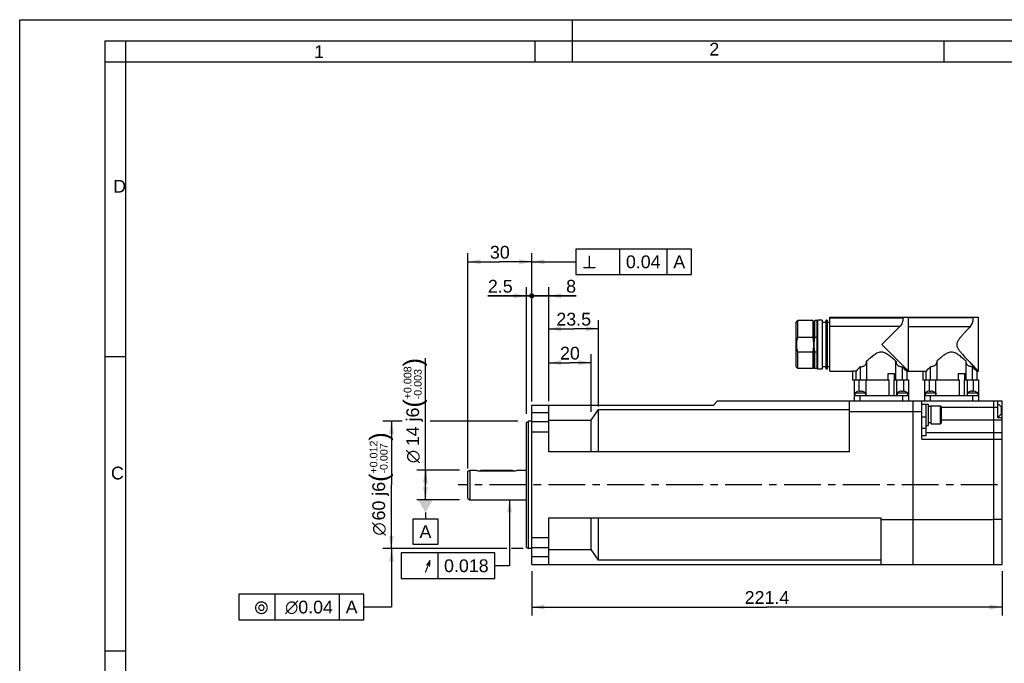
# Model space of a CAD drawing. Header units: millimetres. Extents: x 0 to 420, y 0 to 297.
# Tile 15 of 26: x 0 to 232, y 146 to 297. Entities that reach past the tile are written whole.
import ezdxf
from ezdxf.enums import TextEntityAlignment as Align

# ---------------------------------------------------------------- set-up
doc = ezdxf.new("R2010")
doc.units = ezdxf.units.MM
doc.header["$LTSCALE"] = 23.1
doc.linetypes.add('CENTER', pattern=[0.6, 0.375, -0.075, 0.075, -0.075])
doc.layers.get('0').update_dxf_attribs({"linetype": 'CONTINUOUS'})
for name, color, linetype in [('AXIS', 7, 'CONTINUOUS'), ('COMPONENTS', 7, 'CONTINUOUS'), ('DETAIL', 7, 'CONTINUOUS'), ('DIMENSION', 7, 'CONTINUOUS'), ('DPLANE', 7, 'CONTINUOUS')]:
    doc.layers.add(name, color=color, linetype=linetype)
doc.styles.get("Standard").update_dxf_attribs({"font": 'arial.ttf'})
doc.styles.add('TEXTSTYLE_2', font='arial.ttf')
doc.styles.add('TEXTSTYLE_3', font='arial.ttf')
doc.styles.add('TEXTSTYLE_4', font='gdt')
doc.dimstyles.new('DIMSTYLE_1', dxfattribs={"dimtxt": 3, "dimasz": 3, "dimexe": 0.18, "dimexo": 0.0625, "dimgap": 0.09, "dimtad": 1, "dimlfac": 2, "dimdsep": 46, "dimtxsty": 'STANDARD', "dimblk": '_FILLED', "dimblk1": '_FILLED', "dimblk2": '_FILLED', "dimcen": 0.09, "dimadec": 0, "dimazin": 0, "dimtp": 0.1, "dimtm": 0.1, "dimtfac": 1, "dimtofl": 0, "dimtmove": 0, "dimatfit": 3, "dimldrblk": '_FILLED', "dimfxl": 1, "dimtolj": 1, "dimarcsym": 0})
doc.dimstyles.new('DIMSTYLE_3', dxfattribs={"dimtxt": 3, "dimasz": 3, "dimexe": 0.18, "dimexo": 0.0625, "dimgap": 0.09, "dimtad": 1, "dimlfac": 2, "dimdsep": 46, "dimtxsty": 'STANDARD', "dimblk": '_FILLED', "dimblk1": '_FILLED', "dimblk2": '_FILLED', "dimcen": 0.09, "dimadec": 0, "dimazin": 0, "dimtp": 0.5, "dimtm": 0.5, "dimtfac": 1, "dimtofl": 0, "dimtmove": 0, "dimatfit": 3, "dimldrblk": '_FILLED', "dimfxl": 1, "dimtolj": 1, "dimarcsym": 0})
doc.dimstyles.new('DIMSTYLE_4', dxfattribs={"dimtxt": 3, "dimasz": 3, "dimexe": 0.18, "dimexo": 0.0625, "dimgap": 0.09, "dimtad": 1, "dimlfac": 2, "dimdsep": 46, "dimtxsty": 'STANDARD', "dimblk": '_FILLED', "dimblk1": '_FILLED', "dimblk2": '_FILLED', "dimcen": 0.09, "dimadec": 0, "dimazin": 0, "dimtp": 0.2, "dimtm": 0.2, "dimtfac": 1, "dimtofl": 0, "dimtmove": 0, "dimatfit": 3, "dimldrblk": '_FILLED', "dimfxl": 1, "dimtolj": 1, "dimarcsym": 0})
doc.dimstyles.new('DIMSTYLE_8', dxfattribs={"dimtxt": 3, "dimasz": 3, "dimexe": 0.18, "dimexo": 0.0625, "dimgap": 0.09, "dimtad": 1, "dimdec": 3, "dimlfac": 2, "dimdsep": 46, "dimtxsty": 'STANDARD', "dimblk": '_FILLED', "dimblk1": '_FILLED', "dimblk2": '_FILLED', "dimcen": 0.09, "dimadec": 0, "dimazin": 0, "dimtol": 1, "dimtp": 0.012, "dimtm": 0.007, "dimtfac": 0.6, "dimtdec": 3, "dimtofl": 0, "dimtmove": 0, "dimatfit": 3, "dimldrblk": '_FILLED', "dimfxl": 1, "dimtolj": 1, "dimarcsym": 0})
doc.dimstyles.new('DIMSTYLE_9', dxfattribs={"dimtxt": 3, "dimasz": 3, "dimexe": 0.18, "dimexo": 0.0625, "dimgap": 0.09, "dimtad": 1, "dimdec": 3, "dimlfac": 2, "dimdsep": 46, "dimtxsty": 'STANDARD', "dimblk": '_FILLED', "dimblk1": '_FILLED', "dimblk2": '_FILLED', "dimcen": 0.09, "dimadec": 0, "dimazin": 0, "dimtol": 1, "dimtp": 0.008, "dimtm": 0.003, "dimtfac": 0.6, "dimtdec": 3, "dimtofl": 0, "dimtmove": 0, "dimatfit": 3, "dimldrblk": '_FILLED', "dimfxl": 1, "dimtolj": 1, "dimarcsym": 0})
doc.dimstyles.get("Standard").update_dxf_attribs({"dimtxt": 3, "dimasz": 3, "dimexe": 0.18, "dimexo": 0.0625, "dimgap": 0.09, "dimtad": 1, "dimdec": 3, "dimdsep": 46, "dimtxsty": 'STANDARD', "dimblk": '_FILLED', "dimblk1": '_FILLED', "dimblk2": '_FILLED', "dimcen": 0.09, "dimadec": 0, "dimazin": 0, "dimtol": 1, "dimtp": 0.001, "dimtm": 0.001, "dimtfac": 1, "dimtdec": 3, "dimtofl": 0, "dimtmove": 0, "dimatfit": 3, "dimldrblk": '_FILLED', "dimfxl": 1, "dimtolj": 1, "dimarcsym": 0})

# ---------------------------------------------------------------- blocks, each defined once
blk = doc.blocks.new('_FILLED')
at = {"color": 0, "linetype": 'BYBLOCK'}
blk.add_solid([(0, 0), (-1, 0.2), (-1, -0.2)], dxfattribs=at)
blk = doc.blocks.new('_DOT')
at = {"color": 0, "linetype": 'BYBLOCK'}
blk.add_line((-0.2, 0), (-1, 0), dxfattribs=at)
at = {"color": 0, "linetype": 'BYBLOCK', "const_width": 0.2}
blk.add_lwpolyline([(-0.1, 0, 1), (0.1, 0, 1)], format="xyb", close=True, dxfattribs=at)
blk = doc.blocks.new('*D0')
at = {"layer": 'DIMENSION', "color": 2, "linetype": 'CONTINUOUS'}
for p, q in [((119.21, 204.23), (119.21, 234.02)), ((120.46, 208.27), (120.46, 234.02)), ((119.21, 232.02), (110.16, 232.02)), ((110.16, 232.02), (119.84, 232.02)), ((126.46, 232.02), (119.84, 232.02)), ((120.46, 232.02), (126.46, 232.02))]:
    blk.add_line(p, q, dxfattribs=at)
at = {"layer": 'DIMENSION', "color": 2, "linetype": 'CONTINUOUS', "xscale": 3, "yscale": 3, "zscale": 3}
blk.add_blockref('_FILLED', (119.21, 232.02), dxfattribs=at)
at = {"layer": 'DIMENSION', "color": 2, "linetype": 'CONTINUOUS', "xscale": 3, "yscale": 3, "zscale": 3, "rotation": 180}
blk.add_blockref('_DOT', (120.46, 232.02), dxfattribs=at)
at = {"layer": 'DIMENSION', "color": 2, "linetype": 'CONTINUOUS', "insert": (115.98, 235.77), "char_height": 3, "width": 5.8216, "attachment_point": 3, "line_spacing_factor": 0.9}
blk.add_mtext('2.5', dxfattribs=at)
blk = doc.blocks.new('*D4')
at = {"layer": 'DIMENSION', "color": 2, "linetype": 'CONTINUOUS'}
for p, q in [((120.46, 167.18), (120.46, 156.77)), ((231.16, 167.18), (231.16, 156.77)), ((120.46, 158.77), (175.81, 158.77)), ((231.16, 158.77), (175.81, 158.77))]:
    blk.add_line(p, q, dxfattribs=at)
at = {"layer": 'DIMENSION', "color": 2, "linetype": 'CONTINUOUS', "xscale": 3, "yscale": 3, "zscale": 3, "rotation": 180}
blk.add_blockref('_FILLED', (120.46, 158.77), dxfattribs=at)
at = {"layer": 'DIMENSION', "color": 2, "linetype": 'CONTINUOUS', "xscale": 3, "yscale": 3, "zscale": 3}
blk.add_blockref('_FILLED', (231.16, 158.77), dxfattribs=at)
at = {"layer": 'DIMENSION', "color": 2, "linetype": 'CONTINUOUS', "insert": (175.81, 162.52), "char_height": 3, "width": 10.4833, "attachment_point": 2, "line_spacing_factor": 0.9}
blk.add_mtext('221.4', dxfattribs=at)
blk = doc.blocks.new('*D5')
at = {"layer": 'DIMENSION', "color": 2, "linetype": 'CONTINUOUS'}
for p, q in [((120.46, 208.27), (120.46, 234.02)), ((124.46, 207.26), (124.46, 234.02)), ((120.46, 232.02), (114.46, 232.02)), ((114.46, 232.02), (122.46, 232.02)), ((130.89, 232.02), (122.46, 232.02)), ((124.46, 232.02), (130.89, 232.02))]:
    blk.add_line(p, q, dxfattribs=at)
at = {"layer": 'DIMENSION', "color": 2, "linetype": 'CONTINUOUS', "xscale": 3, "yscale": 3, "zscale": 3}
blk.add_blockref('_DOT', (120.46, 232.02), dxfattribs=at)
at = {"layer": 'DIMENSION', "color": 2, "linetype": 'CONTINUOUS', "xscale": 3, "yscale": 3, "zscale": 3, "rotation": 180}
blk.add_blockref('_FILLED', (124.46, 232.02), dxfattribs=at)
at = {"layer": 'DIMENSION', "color": 2, "linetype": 'CONTINUOUS', "insert": (128.56, 235.77), "char_height": 3, "width": 2.3309, "attachment_point": 1, "line_spacing_factor": 0.9}
blk.add_mtext('8', dxfattribs=at)
blk = doc.blocks.new('*D8')
at = {"layer": 'DIMENSION', "color": 2, "linetype": 'CONTINUOUS'}
for p, q in [((124.46, 207.89), (124.46, 218.27)), ((134.46, 204.75), (134.46, 218.27)), ((124.46, 216.27), (129.46, 216.27)), ((134.46, 216.27), (129.46, 216.27))]:
    blk.add_line(p, q, dxfattribs=at)
at = {"layer": 'DIMENSION', "color": 2, "linetype": 'CONTINUOUS', "xscale": 3, "yscale": 3, "zscale": 3, "rotation": 180}
blk.add_blockref('_FILLED', (124.46, 216.27), dxfattribs=at)
at = {"layer": 'DIMENSION', "color": 2, "linetype": 'CONTINUOUS', "xscale": 3, "yscale": 3, "zscale": 3}
blk.add_blockref('_FILLED', (134.46, 216.27), dxfattribs=at)
at = {"layer": 'DIMENSION', "color": 2, "linetype": 'CONTINUOUS', "insert": (129.46, 220.02), "char_height": 3, "width": 4.6617, "attachment_point": 2, "line_spacing_factor": 0.9}
blk.add_mtext('20', dxfattribs=at)
blk = doc.blocks.new('*D9')
at = {"layer": 'DIMENSION', "color": 2, "linetype": 'CONTINUOUS'}
for p, q in [((124.46, 207.35), (124.46, 226.27)), ((136.21, 205.93), (136.21, 226.27)), ((124.46, 224.27), (130.34, 224.27)), ((136.21, 224.27), (130.34, 224.27))]:
    blk.add_line(p, q, dxfattribs=at)
at = {"layer": 'DIMENSION', "color": 2, "linetype": 'CONTINUOUS', "xscale": 3, "yscale": 3, "zscale": 3, "rotation": 180}
blk.add_blockref('_FILLED', (124.46, 224.27), dxfattribs=at)
at = {"layer": 'DIMENSION', "color": 2, "linetype": 'CONTINUOUS', "xscale": 3, "yscale": 3, "zscale": 3}
blk.add_blockref('_FILLED', (136.21, 224.27), dxfattribs=at)
at = {"layer": 'DIMENSION', "color": 2, "linetype": 'CONTINUOUS', "insert": (130.34, 228.02), "char_height": 3, "width": 8.1524, "attachment_point": 2, "line_spacing_factor": 0.9}
blk.add_mtext('23.5', dxfattribs=at)
blk = doc.blocks.new('*D12')
at = {"layer": 'DIMENSION', "color": 2, "linetype": 'CONTINUOUS'}
for p, q in [((105.46, 191.34), (105.46, 242.02)), ((120.46, 207.16), (120.46, 242.02)), ((105.46, 240.02), (112.96, 240.02)), ((120.46, 240.02), (112.96, 240.02))]:
    blk.add_line(p, q, dxfattribs=at)
at = {"layer": 'DIMENSION', "color": 2, "linetype": 'CONTINUOUS', "xscale": 3, "yscale": 3, "zscale": 3, "rotation": 180}
blk.add_blockref('_FILLED', (105.46, 240.02), dxfattribs=at)
at = {"layer": 'DIMENSION', "color": 2, "linetype": 'CONTINUOUS', "xscale": 3, "yscale": 3, "zscale": 3}
blk.add_blockref('_FILLED', (120.46, 240.02), dxfattribs=at)
at = {"layer": 'DIMENSION', "color": 2, "linetype": 'CONTINUOUS', "insert": (112.96, 243.77), "char_height": 3, "width": 4.6617, "attachment_point": 2, "line_spacing_factor": 0.9}
blk.add_mtext('30', dxfattribs=at)
blk = doc.blocks.new('*D15')
at = {"layer": 'DIMENSION', "color": 2, "linetype": 'CONTINUOUS'}
for p, q in [((89.96, 202.52), (85.46, 202.52)), ((87.46, 202.52), (87.46, 187.52)), ((117.21, 202.52), (96.59, 202.52)), ((87.46, 172.52), (87.46, 187.52)), ((114.61, 172.52), (85.46, 172.52)), ((118.49, 172.52), (115.72, 172.52))]:
    blk.add_line(p, q, dxfattribs=at)
at = {"layer": 'DIMENSION', "color": 2, "linetype": 'CONTINUOUS', "xscale": 3, "yscale": 3, "zscale": 3}
for p, rotation in [((87.46, 202.52), 90), ((87.46, 172.52), 270)]:
    blk.add_blockref('_FILLED', p, dxfattribs=dict(at, rotation=rotation))
at = {"layer": 'DIMENSION', "color": 2, "linetype": 'CONTINUOUS'}
for s, height, p in [(')', 4.2, (86.56, 198.92)), ('(', 4.2, (86.56, 189.21)), ('60 j6', 3, (85.96, 183.69))]:
    blk.add_text(s, height=height, rotation=90, dxfattribs=at).set_placement(p, align=Align.CENTER)
for s, height, style, p in [('+0.012', 1.8, 'TEXTSTYLE_3', (84.16, 194.06)), ('-0.007', 1.8, 'TEXTSTYLE_3', (86.56, 193.75)), ('n', 3, 'TEXTSTYLE_4', (85.96, 177.15))]:
    blk.add_text(s, height=height, rotation=90, dxfattribs=dict(at, style=style)).set_placement(p, align=Align.CENTER)
blk = doc.blocks.new('*D16')
at = {"layer": 'DIMENSION', "color": 2, "linetype": 'CONTINUOUS'}
for p, q in [((95.46, 187.52), (95.46, 217.37)), ((103.46, 191.02), (93.46, 191.02)), ((95.46, 191.02), (95.46, 187.52)), ((95.46, 184.02), (95.46, 187.52)), ((103.46, 184.02), (93.46, 184.02))]:
    blk.add_line(p, q, dxfattribs=at)
at = {"layer": 'DIMENSION', "color": 2, "linetype": 'CONTINUOUS', "xscale": 3, "yscale": 3, "zscale": 3}
for p, rotation in [((95.46, 191.02), 90), ((95.46, 184.02), 270)]:
    blk.add_blockref('_FILLED', p, dxfattribs=dict(at, rotation=rotation))
at = {"layer": 'DIMENSION', "color": 2, "linetype": 'CONTINUOUS'}
for s, height, p in [(')', 4.2, (94.56, 215.42)), ('(', 4.2, (94.56, 205.71)), ('14 j6', 3, (93.96, 196.63))]:
    blk.add_text(s, height=height, rotation=90, dxfattribs=at).set_placement(p)
for s, height, style, p in [('+0.008', 1.8, 'TEXTSTYLE_3', (92.16, 207.66)), ('-0.003', 1.8, 'TEXTSTYLE_3', (94.56, 207.66)), ('n', 3, 'TEXTSTYLE_4', (93.96, 192.63))]:
    blk.add_text(s, height=height, rotation=90, dxfattribs=dict(at, style=style)).set_placement(p)

msp = doc.modelspace()

# ---------------------------------------------------------------- linework, layer by layer
at = {"color": 2, "linetype": 'CONTINUOUS'}
for p, q in [((0, 0), (0, 297)), ((0, 297), (420, 297)), ((130, 297), (130, 287)), ((20, 292), (20, 5)), ((20, 292), (415, 292)), ((25, 287), (25, 292)), ((121.25, 287), (121.25, 292)), ((217.5, 287), (217.5, 292)), ((25, 287), (20, 287)), ((20, 217.75), (25, 217.75)), ((20, 148.5), (25, 148.5))]:
    msp.add_line(p, q, dxfattribs=at)
at = {"color": 7, "linetype": 'CONTINUOUS'}
for p in [(25, 10), (410, 287)]:
    msp.add_line(p, (25, 287), dxfattribs=at)
at = {"layer": 'AXIS', "color": 2, "linetype": 'CENTER'}
msp.add_line((230.0627, 187.52262), (103.18433, 187.52262), dxfattribs=at)
at = {"layer": 'COMPONENTS', "color": 7, "linetype": 'CONTINUOUS'}
for p, q in [((190.58587, 214.27276), (190.58587, 227.02262)), ((190.58587, 227.02262), (225.58587, 227.02262)), ((207.81861, 227.02262), (207.81861, 226.82264)), ((209.08587, 214.27262), (209.08587, 227.02262)), ((224.34953, 227.02262), (224.34953, 226.82264)), ((225.58587, 214.27263), (225.58587, 227.02262)), ((182.58587, 225.67262), (183.08587, 226.17262)), ((182.58587, 225.67035), (182.58587, 215.37262)), ((183.08587, 222.30197), (183.08587, 226.17262)), ((186.58587, 226.17262), (183.08587, 226.17262)), ((186.58587, 226.17262), (186.58587, 222.30197)), ((186.83587, 225.73961), (186.58587, 226.17262)), ((186.83587, 225.73961), (187.08587, 226.17262)), ((186.83587, 215.30564), (186.83587, 225.73961)), ((187.08587, 222.30197), (187.08587, 226.17262)), ((187.58587, 226.17262), (187.08587, 226.17262)), ((187.58587, 226.17262), (187.75908, 226.27262)), ((187.58587, 214.87262), (187.58587, 226.17262)), ((187.75908, 214.77262), (187.75908, 226.27262)), ((188.83587, 226.27262), (187.75908, 226.27262)), ((188.83587, 226.2725), (188.83587, 214.77275)), ((189.73587, 225.77262), (188.83587, 225.77262)), ((189.98587, 226.27262), (189.73587, 226.27262)), ((189.73587, 214.77275), (189.73587, 226.2725)), ((189.98587, 226.2725), (189.98587, 214.77275)), ((190.58587, 225.77262), (189.98587, 225.77262)), ((207.09264, 224.77939), (202.83587, 220.52262)), ((183.08587, 222.30197), (186.58587, 222.30197)), ((187.08587, 222.30197), (187.58587, 222.30197)), ((209.08587, 214.27262), (202.83587, 220.52262)), ((183.08587, 214.87262), (183.08587, 218.74327)), ((186.58587, 218.74327), (183.08587, 218.74327)), ((186.58587, 218.74327), (186.58587, 214.87262)), ((187.08587, 214.87262), (187.08587, 218.74327)), ((187.58587, 218.74327), (187.08587, 218.74327)), ((199.2603, 216.65365), (199.2603, 212.27262)), ((206.16144, 212.27262), (206.16144, 216.65365)), ((215.7603, 216.65365), (215.7603, 212.27262)), ((222.66144, 212.27262), (222.66144, 216.65365)), ((182.58587, 215.37262), (183.08587, 214.87262)), ((186.58587, 214.87262), (183.08587, 214.87262)), ((186.83587, 215.30564), (186.58587, 214.87262)), ((186.83587, 215.30564), (187.08587, 214.87262)), ((187.58587, 214.87262), (187.08587, 214.87262)), ((187.58587, 214.87262), (187.75908, 214.77262)), ((188.83587, 214.77262), (187.75908, 214.77262)), ((189.73587, 215.27262), (188.83587, 215.27262)), ((189.98587, 214.77262), (189.73587, 214.77262)), ((190.58587, 215.27262), (189.98587, 215.27262)), ((190.58587, 214.27262), (195.96411, 214.27262)), ((195.96035, 214.27309), (195.96035, 212.27262)), ((196.75774, 212.27262), (196.75774, 214.3176)), ((197.80235, 212.27262), (197.80235, 215.31148)), ((204.29748, 213.77262), (205.75697, 213.77262)), ((204.29748, 212.27262), (204.29748, 213.77262)), ((205.75697, 213.77262), (205.75697, 212.27262)), ((207.61939, 215.31148), (207.61939, 212.27262)), ((208.71087, 214.27262), (212.46035, 214.27262)), ((208.71087, 214.27262), (208.71087, 212.27262)), ((212.46035, 214.27262), (212.46035, 212.27262)), ((213.25774, 212.27262), (213.25774, 214.3176)), ((214.30235, 212.27262), (214.30235, 215.31148)), ((220.79748, 213.77262), (222.25697, 213.77262)), ((220.79748, 213.77262), (220.79748, 212.27262)), ((222.25697, 213.77262), (222.25697, 212.27262)), ((224.11939, 215.31148), (224.11939, 212.27262)), ((225.21087, 214.27262), (225.58586, 214.27262)), ((225.21087, 214.27262), (225.21087, 212.27262)), ((195.96035, 212.27262), (204.51933, 212.27262)), ((196.33587, 212.27262), (196.33587, 207.27262)), ((197.50241, 209.57218), (197.50241, 212.27262)), ((199.03492, 212.27262), (199.03492, 208.52262)), ((204.51933, 212.27262), (204.51933, 208.52262)), ((205.75472, 212.27262), (206.38682, 212.27262)), ((205.75472, 208.52262), (205.75472, 212.27262)), ((206.38682, 208.52262), (206.38682, 212.27262)), ((206.41622, 212.27262), (209.08587, 212.27262)), ((207.91933, 212.27262), (207.91933, 209.57218)), ((209.08587, 212.27262), (209.08587, 207.27262)), ((212.46035, 212.27262), (221.01933, 212.27262)), ((212.83587, 212.27262), (212.83587, 207.27262)), ((214.00241, 212.27262), (214.00241, 209.57218)), ((215.53492, 208.52262), (215.53492, 212.27262)), ((221.01933, 212.27262), (221.01933, 208.52262)), ((222.25472, 212.27262), (225.58587, 212.27262)), ((222.25472, 208.52262), (222.25472, 212.27262)), ((222.88682, 212.27262), (222.88682, 208.52262)), ((224.41933, 209.57218), (224.41933, 212.27262)), ((225.58587, 212.27262), (225.58587, 207.27262)), ((196.33587, 208.52262), (209.08587, 208.52262)), ((196.51087, 209.17262), (199.01087, 209.17262)), ((196.51087, 209.17262), (196.51087, 208.52262)), ((197.10756, 209.48257), (197.1048, 209.48849)), ((197.59754, 209.48257), (197.58606, 209.58099)), ((197.93568, 209.58099), (197.9242, 209.48257)), ((198.41694, 209.48849), (198.41418, 209.48257)), ((199.01087, 209.17262), (199.01087, 208.52262)), ((206.41087, 209.17262), (208.91087, 209.17262)), ((206.41087, 209.17262), (206.41087, 208.52262)), ((207.00756, 209.48257), (207.0048, 209.48849)), ((207.49754, 209.48257), (207.48606, 209.58099)), ((207.83568, 209.58099), (207.8242, 209.48257)), ((208.31694, 209.48849), (208.31418, 209.48257)), ((208.91087, 209.17262), (208.91087, 208.52262)), ((212.83587, 208.52262), (225.58587, 208.52262)), ((213.01087, 209.17262), (215.51087, 209.17262)), ((213.01087, 209.17262), (213.01087, 208.52262)), ((213.60756, 209.48257), (213.6048, 209.48849)), ((214.09754, 209.48257), (214.08606, 209.58099)), ((214.43568, 209.58099), (214.4242, 209.48257)), ((214.91694, 209.48849), (214.91418, 209.48257)), ((215.51087, 209.17262), (215.51087, 208.52262)), ((222.91087, 209.17262), (225.41087, 209.17262)), ((222.91087, 209.17262), (222.91087, 208.52262)), ((223.50756, 209.48257), (223.5048, 209.48849)), ((223.99754, 209.48257), (223.98606, 209.58099)), ((224.33568, 209.58099), (224.3242, 209.48257)), ((224.81694, 209.48849), (224.81418, 209.48257)), ((225.41087, 209.17262), (225.41087, 208.52262)), ((120.46087, 168.77262), (120.46087, 206.27262)), ((120.46087, 206.27262), (163.21087, 206.27262)), ((124.46087, 195.27262), (124.46087, 206.27262)), ((164.21087, 207.27262), (163.21087, 206.27262)), ((164.21087, 207.27262), (231.16087, 207.27262)), ((195.21087, 195.27262), (195.21087, 207.27262)), ((210.21087, 168.77262), (210.21087, 207.27262)), ((212.21087, 198.27262), (212.21087, 207.27262)), ((212.21087, 206.52262), (213.71087, 206.52262)), ((213.21087, 206.52262), (213.21087, 199.02744)), ((213.71087, 206.52262), (213.71087, 201.52262)), ((229.16087, 168.77262), (229.16087, 207.27262)), ((230.16087, 203.27262), (230.16087, 207.27262)), ((231.16087, 168.77262), (231.16087, 207.27262)), ((124.46087, 204.457), (120.46087, 204.457)), ((134.46087, 202.75359), (136.21087, 205.22847)), ((136.21087, 195.27262), (136.21087, 205.22847)), ((136.21087, 205.22847), (195.21087, 205.22847)), ((195.21087, 204.8052), (212.21087, 204.8052)), ((214.36087, 206.03012), (214.36087, 202.01512)), ((214.47837, 206.14762), (216.61087, 206.14762)), ((216.61087, 206.14762), (216.86087, 205.89762)), ((216.61087, 201.89762), (216.61087, 206.14762)), ((216.86087, 202.14762), (216.86087, 205.89762)), ((216.86087, 205.77262), (230.16087, 205.77262)), ((230.98587, 204.27264), (230.98587, 205.7726)), ((119.21087, 202.23394), (119.71087, 202.52262)), ((119.21087, 172.8113), (119.21087, 202.23395)), ((119.71087, 172.52262), (119.71087, 202.52262)), ((120.46087, 202.52262), (119.71087, 202.52262)), ((124.46087, 202.33738), (120.46087, 202.33738)), ((124.46087, 202.75359), (134.46087, 202.75359)), ((134.46087, 195.27262), (134.46087, 202.75359)), ((214.36087, 202.09762), (213.71087, 202.09762)), ((214.47837, 201.89762), (216.61087, 201.89762)), ((216.61087, 201.89762), (216.86087, 202.14762)), ((229.16087, 202.78913), (216.86087, 202.78913)), ((231.16087, 202.78762), (229.16087, 202.78762)), ((231.16087, 203.27262), (230.16087, 203.27262)), ((124.46087, 199.95997), (120.46087, 199.95997)), ((213.21087, 201.52262), (213.71087, 201.52262)), ((231.16087, 199.77262), (213.21087, 199.77262)), ((212.21087, 198.27262), (231.16087, 198.27262)), ((195.21087, 195.27262), (124.46087, 195.27262)), ((105.46087, 184.2863), (105.46087, 190.75895)), ((105.46091, 190.75887), (105.91776, 191.02262)), ((105.91776, 191.02262), (105.91776, 184.02262)), ((105.91776, 191.02262), (107.21087, 191.02262)), ((108.46087, 190.7918), (108.46087, 191.02262)), ((108.46087, 191.02262), (111.58587, 191.02262)), ((108.46087, 190.7918), (115.96087, 190.7918)), ((111.58587, 191.02262), (111.59655, 191.02073)), ((112.82518, 191.02073), (112.83587, 191.02262)), ((112.83587, 191.02262), (115.96087, 191.02262)), ((115.96087, 191.02262), (115.96087, 190.7918)), ((117.21087, 191.02262), (119.21087, 191.02262)), ((105.46091, 184.28638), (105.91776, 184.02262)), ((105.91776, 184.02262), (119.21087, 184.02262)), ((124.46087, 168.77262), (124.46087, 179.77262)), ((124.46087, 179.77262), (202.71087, 179.77262)), ((134.46087, 172.29165), (134.46087, 179.77262)), ((136.21087, 169.81678), (136.21087, 179.77262)), ((202.71087, 168.77262), (202.71087, 179.77262)), ((202.71087, 179.40256), (229.16087, 179.40256)), ((229.16087, 179.42262), (231.16087, 179.42262)), ((124.46087, 175.08528), (120.46087, 175.08528)), ((119.21087, 172.8113), (119.71087, 172.52263)), ((120.46087, 172.52262), (119.71087, 172.52262)), ((124.46087, 172.70787), (120.46087, 172.70787)), ((124.46087, 172.29165), (134.46087, 172.29165)), ((136.21087, 169.81678), (134.46087, 172.29165)), ((124.46087, 170.58825), (120.46087, 170.58825)), ((202.71087, 169.81678), (136.21087, 169.81678)), ((120.46087, 168.77262), (231.16087, 168.77262))]:
    msp.add_line(p, q, dxfattribs=at)
at = {"layer": 'COMPONENTS', "color": 9, "linetype": 'CONTINUOUS'}
for p, q in [((190.58587, 226.82264), (207.81861, 226.82264)), ((207.09264, 224.77939), (190.58587, 224.77939)), ((224.34953, 226.82264), (209.08587, 226.82264)), ((209.08587, 224.77939), (223.64914, 224.77939)), ((197.76087, 207.27262), (197.76087, 208.52262)), ((207.66087, 208.52262), (207.66087, 207.27262)), ((214.26087, 207.27262), (214.26087, 208.52262)), ((224.16087, 208.52262), (224.16087, 207.27262)), ((214.47837, 201.89762), (214.47837, 206.14762)), ((231.16087, 205.02262), (230.98587, 205.02262)), ((212.21087, 203.56397), (213.21087, 203.56397)), ((213.21087, 200.80858), (212.21087, 200.80858)), ((213.21087, 199.02744), (212.21087, 199.02744))]:
    msp.add_line(p, q, dxfattribs=at)
at = {"layer": 'COMPONENTS', "color": 7, "linetype": 'CONTINUOUS'}
for centre, radius, start, end in [((316.22668, 89.79535), 172.56483, 133.3347747, 133.8135132), ((98.7486, 99.83245), 158.70808, 46.1431735, 46.6871636), ((320.63792, 102.50127), 155.02708, 133.3076956, 133.8405927), ((96.51309, 80.14779), 185.88326, 46.1829383, 46.6473994), ((197.76087, 207.53853), 2.05737, 108.6531714, 127.4142083), ((197.76066, 207.51983), 2.06855, 94.8419253, 108.4047376), ((197.76087, 207.23291), 2.25557, 85.8474753, 94.1525247), ((197.76112, 207.52), 2.06837, 72.5732352, 85.1587498), ((197.76175, 207.52211), 2.06616, 71.5928831, 72.5723779), ((197.76087, 207.53853), 2.05737, 52.5857917, 71.3468286), ((207.66087, 207.53853), 2.05737, 108.6531714, 127.4142083), ((207.66066, 207.51983), 2.06855, 94.8419253, 108.4047376), ((207.66087, 207.23291), 2.25557, 85.8474753, 94.1525247), ((207.66112, 207.52), 2.06837, 72.5732352, 85.1587498), ((207.66175, 207.52211), 2.06616, 71.5928831, 72.5723779), ((207.66087, 207.53853), 2.05737, 52.5857917, 71.3468286), ((214.26087, 207.53853), 2.05737, 108.6531714, 127.4142083), ((214.26066, 207.51983), 2.06855, 94.8419253, 108.4047376), ((214.26087, 207.23291), 2.25557, 85.8474753, 94.1525247), ((214.26112, 207.52), 2.06837, 72.5732352, 85.1587498), ((214.26175, 207.52211), 2.06616, 71.5928831, 72.5723779), ((214.26087, 207.53853), 2.05737, 52.5857917, 71.3468286), ((224.16087, 207.53853), 2.05737, 108.6531714, 127.4142083), ((224.16066, 207.51983), 2.06855, 94.8419253, 108.4047376), ((224.16087, 207.23291), 2.25557, 85.8474753, 94.1525247), ((224.16112, 207.52), 2.06837, 72.5732352, 85.1587498), ((224.16175, 207.52211), 2.06616, 71.5928831, 72.5723779), ((224.16087, 207.53853), 2.05737, 52.5857917, 71.3468286), ((229.6836, 205.02262), 1.5028, 29.9383385, 71.4828478), ((214.47837, 206.03012), 0.1175, 90, 180), ((229.6836, 205.02262), 1.5028, 288.5171522, 330.0616615), ((214.47837, 202.01512), 0.1175, 180, 270)]:
    msp.add_arc(centre, radius, start, end, dxfattribs=at)
for centre, start_param, end_param in [((214.36087, 204.02262), 1.570796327, 1.627103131), ((213.71087, 204.02262), 1.54265408, 1.570796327)]:
    msp.add_ellipse(centre, major_axis=(11.55, 0), ratio=0.166666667, start_param=start_param, end_param=end_param, dxfattribs=at)
for points, knots in [([(207.81861, 226.82264), (207.81861, 226.62395), (207.78969, 226.23313), (207.65657, 225.67577), (207.43041, 225.17925), (207.21292, 224.89967), (207.09264, 224.77939)], [0, 0, 0, 0, 0.26839908, 0.526965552, 0.770235, 1, 1, 1, 1]), ([(223.64914, 224.77939), (223.36153, 224.47952), (222.92371, 224.01941), (222.3382, 223.3888), (221.88571, 222.88795), (221.43543, 222.36667), (221.0751, 221.91018), (220.80947, 221.52263), (220.63551, 221.2126), (220.50256, 220.88037), (220.4671, 220.64167), (220.4671, 220.52262)], [0, 0, 0, 0, 0.231119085, 0.353268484, 0.478642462, 0.606545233, 0.736383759, 0.801885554, 0.867705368, 0.933781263, 1, 1, 1, 1]), ([(223.64914, 224.77939), (223.76592, 224.90116), (223.97626, 225.18316), (224.19375, 225.6799), (224.32185, 226.23564), (224.34953, 226.6248), (224.34953, 226.82264)], [0, 0, 0, 0, 0.229104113, 0.472456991, 0.731331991, 1, 1, 1, 1]), ([(182.79837, 220.52262), (182.79837, 220.82389), (182.85013, 221.42748), (182.99535, 222.01456), (183.08587, 222.30197)], [0, 0, 0, 0, 0.499944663, 1, 1, 1, 1]), ([(183.08587, 218.74327), (182.99535, 219.03069), (182.85014, 219.61777), (182.79837, 220.22136), (182.79837, 220.52262)], [0, 0, 0, 0, 0.500057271, 1, 1, 1, 1]), ([(186.58587, 222.30197), (186.63921, 222.00863), (186.72282, 221.41741), (186.75186, 220.82077), (186.75186, 220.52262)], [0, 0, 0, 0, 0.500012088, 1, 1, 1, 1]), ([(186.75186, 220.52262), (186.75186, 220.22448), (186.72282, 219.62784), (186.63921, 219.03662), (186.58587, 218.74327)], [0, 0, 0, 0, 0.499988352, 1, 1, 1, 1]), ([(186.91988, 220.52262), (186.91988, 220.82077), (186.94892, 221.41741), (187.03253, 222.00863), (187.08587, 222.30197)], [0, 0, 0, 0, 0.499988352, 1, 1, 1, 1]), ([(187.08587, 218.74327), (187.03253, 219.03662), (186.94892, 219.62784), (186.91988, 220.22448), (186.91988, 220.52262)], [0, 0, 0, 0, 0.500014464, 1, 1, 1, 1]), ([(220.4671, 220.52262), (220.4671, 220.40527), (220.50163, 220.16992), (220.63105, 219.8414), (220.80295, 219.53541), (221.06267, 219.15085), (221.41848, 218.69953), (222.0043, 218.01886), (222.73556, 217.22447), (223.57561, 216.34028), (224.23037, 215.66222), (224.69517, 215.18394), (224.99164, 214.87995), (225.21909, 214.64701), (225.43195, 214.42997), (225.48506, 214.37502), (225.599, 214.25954), (225.58587, 214.27262)], [0, 0, 0, 0, 0.043077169, 0.086102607, 0.128990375, 0.171686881, 0.256337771, 0.339758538, 0.501339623, 0.652545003, 0.787688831, 0.846748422, 0.89839702, 0.941089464, 0.973193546, 0.993196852, 1, 1, 1, 1]), ([(206.16144, 216.65365), (205.91792, 216.87083), (205.54506, 217.19666), (205.03018, 217.62043), (204.62308, 217.93549), (204.19551, 218.23581), (203.74062, 218.50574), (203.32924, 218.67956), (202.97991, 218.75859), (202.71078, 218.7796), (202.44164, 218.75848), (202.09233, 218.67961), (201.68101, 218.50565), (201.22625, 218.23566), (200.79864, 217.93549), (200.39157, 217.62045), (199.87672, 217.19664), (199.50382, 216.87084), (199.2603, 216.65365)], [0, 0, 0, 0, 0.118715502, 0.180116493, 0.242591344, 0.305966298, 0.370090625, 0.434813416, 0.467376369, 0.500016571, 0.532639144, 0.565214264, 0.629924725, 0.694042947, 0.757409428, 0.819881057, 0.881280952, 1, 1, 1, 1]), ([(222.66144, 216.65365), (222.41788, 216.87088), (222.04498, 217.19679), (221.53016, 217.62076), (221.12295, 217.93573), (220.69531, 218.23582), (220.24043, 218.50585), (219.7473, 218.71474), (219.21086, 218.80127), (218.67466, 218.71438), (218.26235, 218.54065), (217.95235, 218.36942), (217.65398, 218.1853), (217.29883, 217.93565), (216.89161, 217.62074), (216.37674, 217.1968), (216.00387, 216.87088), (215.7603, 216.65365)], [0, 0, 0, 0, 0.118775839, 0.180202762, 0.242700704, 0.306091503, 0.370226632, 0.434934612, 0.499985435, 0.565045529, 0.629748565, 0.661919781, 0.693908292, 0.757298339, 0.81979702, 0.881223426, 1, 1, 1, 1]), ([(197.80235, 215.31148), (197.91471, 215.31353), (198.13367, 215.33366), (198.44185, 215.41278), (198.70955, 215.53891), (198.92513, 215.70835), (199.08351, 215.9136), (199.18746, 216.14483), (199.24515, 216.39422), (199.25839, 216.56615), (199.2603, 216.65365)], [0, 0, 0, 0, 0.150798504, 0.29371261, 0.424920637, 0.545032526, 0.658144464, 0.769340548, 0.882564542, 1, 1, 1, 1]), ([(206.16144, 216.65365), (206.16335, 216.56615), (206.17659, 216.39422), (206.23428, 216.14483), (206.33823, 215.9136), (206.49661, 215.70835), (206.71219, 215.53891), (206.97989, 215.41278), (207.28807, 215.33366), (207.50703, 215.31353), (207.61939, 215.31148)], [0, 0, 0, 0, 0.117435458, 0.230659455, 0.341855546, 0.454967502, 0.57507941, 0.706287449, 0.849201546, 1, 1, 1, 1]), ([(215.7603, 216.65365), (215.75839, 216.56621), (215.74519, 216.39434), (215.68754, 216.14504), (215.58363, 215.91384), (215.42534, 215.70857), (215.2098, 215.53903), (214.94204, 215.41291), (214.63381, 215.33363), (214.41477, 215.31354), (214.30235, 215.31148)], [0, 0, 0, 0, 0.117354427, 0.230573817, 0.341727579, 0.454831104, 0.574952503, 0.706186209, 0.849130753, 1, 1, 1, 1]), ([(224.11939, 215.31148), (224.00697, 215.31354), (223.78793, 215.3337), (223.47964, 215.41283), (223.21196, 215.5391), (222.99637, 215.70856), (222.8381, 215.91386), (222.73421, 216.14505), (222.67655, 216.39435), (222.66335, 216.56622), (222.66144, 216.65365)], [0, 0, 0, 0, 0.150879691, 0.293822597, 0.425061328, 0.545175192, 0.658279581, 0.769434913, 0.882649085, 1, 1, 1, 1]), ([(196.75774, 214.3176), (196.65703, 214.31837), (196.50775, 214.31565), (196.32667, 214.30651), (196.1644, 214.29422), (196.11569, 214.28976), (195.93987, 214.27099), (195.96035, 214.27264)], [0, 0, 0, 0, 0.378073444, 0.550921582, 0.703344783, 0.922847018, 1, 1, 1, 1]), ([(212.46035, 214.27262), (212.46547, 214.27365), (212.48623, 214.27515), (212.53162, 214.28121), (212.60538, 214.28839), (212.70409, 214.29756), (212.82387, 214.30619), (213.01071, 214.31592), (213.15725, 214.31837), (213.25774, 214.3176)], [0, 0, 0, 0, 0.019623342, 0.077903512, 0.172019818, 0.297702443, 0.450097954, 0.622772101, 1, 1, 1, 1]), ([(107.21087, 191.02262), (107.33067, 190.97939), (107.73752, 190.8527), (108.16372, 190.7918), (108.46087, 190.7918)], [0, 0, 0, 0, 0.300783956, 1, 1, 1, 1]), ([(111.59655, 191.02073), (111.79902, 190.98518), (112.21087, 190.94756), (112.62271, 190.98518), (112.82518, 191.02073)], [0, 0, 0, 0, 0.499993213, 1, 1, 1, 1]), ([(115.96087, 190.7918), (116.25802, 190.7918), (116.68422, 190.8527), (117.09107, 190.97939), (117.21087, 191.02262)], [0, 0, 0, 0, 0.699214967, 1, 1, 1, 1])]:
    msp.add_open_spline(points, degree=3, knots=knots, dxfattribs=at)
at = {"layer": 'DETAIL', "color": 2, "linetype": 'CONTINUOUS'}
for p, q in [((141.12659, 243.02262), (141.12659, 237.02262)), ((152.27901, 243.02262), (152.27901, 237.02262)), ((98.34014, 171.49564), (98.34014, 165.49564)), ((60.04834, 161.77262), (60.04834, 155.77262)), ((75.20075, 161.77262), (75.20075, 155.77262))]:
    msp.add_line(p, q, dxfattribs=at)
for points in [[(130.87659, 237.02262), (158.06711, 237.02262), (158.06711, 243.02262)], [(158.06711, 243.02262), (130.87659, 243.02262), (130.87659, 237.02262)], [(89.71514, 165.49564), (111.82342, 165.49564), (111.82342, 171.49564)], [(111.82342, 171.49564), (89.71514, 171.49564), (89.71514, 165.49564)], [(51.54834, 155.77262), (80.98886, 155.77262), (80.98886, 161.77262)], [(80.98886, 161.77262), (51.54834, 161.77262), (51.54834, 155.77262)]]:
    msp.add_lwpolyline(points, dxfattribs=at)
at = {"layer": 'DPLANE', "color": 2, "linetype": 'CONTINUOUS'}
for p, q in [((95.46086, 180.99762), (95.46086, 179.51693)), ((92.56681, 173.51693), (92.56681, 179.51693)), ((92.56681, 179.51693), (98.35491, 179.51693)), ((98.35491, 179.51693), (98.35491, 173.51693)), ((98.35491, 173.51693), (92.56681, 173.51693))]:
    msp.add_line(p, q, dxfattribs=at)
msp.add_solid([(97.19291, 183.99762), (93.72881, 183.99762), (95.46086, 180.99762)], dxfattribs=at)

# ---------------------------------------------------------------- texts
at = {"color": 2, "linetype": 'CONTINUOUS', "char_height": 3, "attachment_point": 1, "line_spacing_factor": 0.9, "style": 'TEXTSTYLE_2'}
for s, insert, width in [('1', (69.27205, 290.95221), 2.330855), ('2', (162.25598, 291.56194), 2.330855), ('D', (22.00079, 259.30541), 3.0223048), ('C', (21.4816, 191.81181), 3.0223048)]:
    msp.add_mtext(s, dxfattribs=dict(at, insert=insert, width=width))
at = {"layer": 'DETAIL', "color": 2, "linetype": 'CONTINUOUS', "style": 'TEXTSTYLE_4'}
msp.add_text('b', height=3, dxfattribs=at).set_placement((132.37659, 238.52262))
at = {"layer": 'DETAIL', "color": 2, "linetype": 'CONTINUOUS'}
for s, p in [('0.04', (142.62659, 238.52262)), ('A', (153.77901, 238.52262))]:
    msp.add_text(s, height=3, dxfattribs=at).set_placement(p)
at = {"layer": 'DETAIL', "color": 2, "linetype": 'CONTINUOUS', "style": 'TEXTSTYLE_4'}
for s, p in [('h', (96.84014, 166.99564)), ('r', (58.54834, 157.27262)), ('n', (65.54834, 157.27262))]:
    msp.add_text(s, height=3, dxfattribs=at).set_placement(p, align=Align.RIGHT)
at = {"layer": 'DETAIL', "color": 2, "linetype": 'CONTINUOUS'}
for s, p in [('0.018', (110.32342, 166.99564)), ('0.04', (73.70075, 157.27262)), ('A', (79.48886, 157.27262))]:
    msp.add_text(s, height=3, dxfattribs=at).set_placement(p, align=Align.RIGHT)
at = {"layer": 'DPLANE', "color": 2, "linetype": 'CONTINUOUS', "insert": (94.06681, 178.01693), "char_height": 3, "width": 2.7881041, "attachment_point": 1, "line_spacing_factor": 0.9}
msp.add_mtext('A', dxfattribs=at)

# ---------------------------------------------------------------- dimensions: what is measured, and where the dimension line sits
at = {"layer": 'DIMENSION', "color": 2, "linetype": 'CONTINUOUS'}
for base, p1, p2, picture, middle in [((120.46087, 240.02262), (105.46087, 191.33846), (120.46087, 207.15869), '*D12', (110.63001, 242.27262)), ((136.21087, 224.27262), (124.46087, 207.34802), (136.21087, 205.92891), '*D9', (126.25966, 226.52262)), ((134.46087, 216.27262), (124.46087, 207.89383), (134.46087, 204.75359), '*D8', (127.13001, 218.52262))]:
    dim = msp.add_linear_dim(base=base, p1=p1, p2=p2, dimstyle='DIMSTYLE_4', dxfattribs=at)
    dim.commit()
    dim.dimension.update_dxf_attribs({"geometry": picture, "text_midpoint": middle, "dimtype": 160})
for base, p1, p2, dimstyle, override, picture, middle in [((120.46087, 232.02262), (119.21087, 204.23394), (120.46087, 208.27262), 'DIMSTYLE_1', {"dimblk2": 'DOT', "dimsah": 1}, '*D0', (107.25261, 234.27262)), ((124.46087, 232.02262), (120.46087, 208.27262), (124.46087, 207.25534), 'DIMSTYLE_4', {"dimblk1": 'DOT', "dimsah": 1}, '*D5', (129.72578, 234.27262))]:
    dim = msp.add_linear_dim(base=base, p1=p1, p2=p2, dimstyle=dimstyle, override=override, dxfattribs=at)
    dim.commit()
    dim.dimension.update_dxf_attribs({"geometry": picture, "text_midpoint": middle, "dimtype": 160})
for base, p1, p2, dimstyle, picture, middle in [((95.46086, 191.02262), (103.46087, 184.02262), (103.46087, 191.02262), 'DIMSTYLE_9', '*D16', (92.46086, 204.99884)), ((87.46086, 202.52262), (118.48572, 172.52262), (117.21087, 202.52262), 'DIMSTYLE_8', '*D15', (85.47777, 186.19243))]:
    dim = msp.add_linear_dim(base=base, p1=p1, p2=p2, angle=90, text='%%c<>', dimstyle=dimstyle, override={"dimpost": '<>j6'}, dxfattribs=at)
    dim.commit()
    dim.dimension.update_dxf_attribs({"geometry": picture, "text_midpoint": middle, "dimtype": 160})
dim = msp.add_linear_dim(base=(120.46087, 158.77262), p1=(231.16087, 167.17526), p2=(120.46087, 167.17526), angle=180, dimstyle='DIMSTYLE_3', dxfattribs=at)
dim.commit()
dim.dimension.update_dxf_attribs({"geometry": '*D4', "text_midpoint": (170.56923, 161.02262), "dimtype": 160})

# ---------------------------------------------------------------- leaders
at = {"layer": 'DETAIL', "color": 2, "linetype": 'CONTINUOUS'}
for points in [[(120.46087, 240.02262), (125.87659, 240.02262), (130.87659, 240.02262)], [(115.23474, 184.02262), (115.23474, 168.49564), (111.82342, 168.49564)], [(87.46086, 172.52262), (87.46086, 158.77262), (80.98886, 158.77262)]]:
    msp.add_leader(points, dimstyle='STANDARD', override={"dimtad": 0}, dxfattribs=at)

doc.saveas('drawing.dxf')
